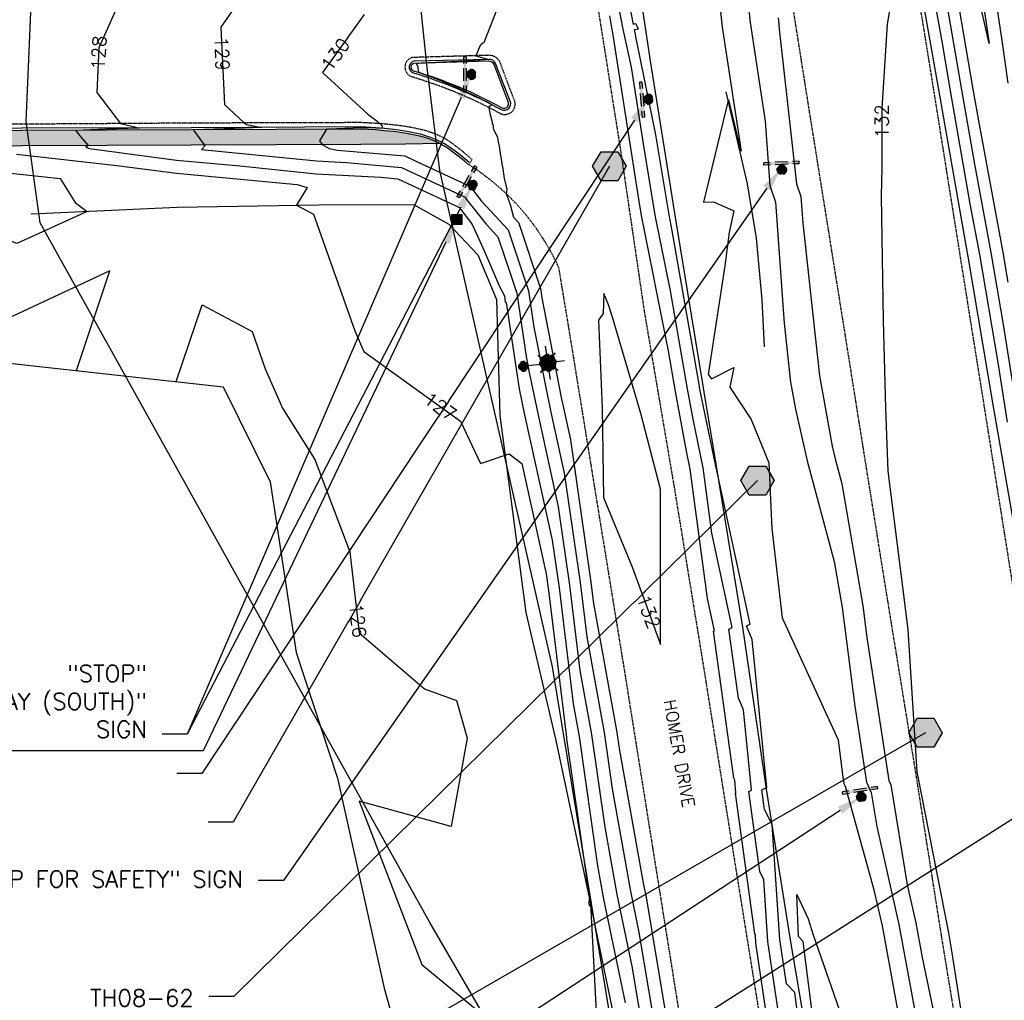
# Model space of a CAD drawing. Header units: feet. Extents: x 351431 to 355879, y 310968 to 329728.
# Tile 170 of 254: x 352845 to 353139, y 324036 to 324329. Entities that reach past the tile are written whole.
import ezdxf

# ---------------------------------------------------------------- set-up
doc = ezdxf.new("R2010")
doc.units = ezdxf.units.FT
doc.header["$MEASUREMENT"] = 0
doc.linetypes.add('D25', pattern=[0.375, 0.25, -0.125])
for name, color, linetype in [('EHYSC', 161, 'Continuous'), ('ELIF', 153, 'LINKFENCE'), ('ELIG', 41, 'Continuous'), ('ELTCH-EG1', 253, 'Continuous'), ('ELTCN-EG1', 251, 'Continuous'), ('ELTNB-EG1', 55, 'Continuous'), ('ELTT', 3, 'Continuous'), ('ELUG', 153, 'EGASRT'), ('ELUTU', 153, 'UT'), ('ELYCB-BACK', 5, 'Continuous'), ('ELYCB-FL', 2, 'Continuous'), ('ELYSP', 1, 'D25'), ('ELYSW-BACK', 2, 'Continuous'), ('ESFLP', 4, 'Continuous'), ('ESFS', 153, 'Continuous'), ('ESGH', 1, 'Continuous'), ('ESMask', 155, 'Continuous'), ('ESU_Marker', 13, 'Continuous'), ('ETFS', 6, 'Continuous'), ('ETGH', 4, 'Continuous'), ('ETRC', 2, 'Continuous'), ('ETTC', 252, 'Continuous'), ('ETU_Marker', 30, 'Continuous')]:
    doc.layers.add(name, color=color, linetype=linetype)
doc.styles.add('ANNO-TOPO', font='simplex.shx')
doc.styles.add('L180', font='simplex.shx', dxfattribs={"height": 3.6})
doc.styles.add('L80', font='simplex', dxfattribs={"height": 4})
doc.styles.add('ROMANSM', font='romansm.shx')
doc.linetypes.add('EGASRT', pattern='A,0.15,-0.07,0.15,-0.04,["G",ROMANSM,S=0.08,R=0,X=-0.005,Y=-0.04],-0.12,0.15,-0.07,0.15,-0.04,[")",ROMANSM,S=0.08,R=0,X=-0.09,Y=-0.04],-0.075', length=1.015)
doc.linetypes.add('LINKFENCE', pattern='A,0.25,-0.08,0.25,-0.08,["X",ROMANSM,S=0.08,R=0,X=-0.004,Y=-0.04],-0.12', length=0.78)
doc.linetypes.add('UT', pattern='A,0.25,-0.07,0.07,-0.07,0.07,-0.07,0.25,-0.08,["UT",ROMANSM,S=0.08,R=0,X=-0.04,Y=-0.04],-0.15', length=1.08)

# ---------------------------------------------------------------- blocks, each defined once
blk = doc.blocks.new('ESUFMALUM')
for p, q in [((0, -0.0295), (0, -0.0976)), ((-0.053, -0.0946), (-0.0354, -0.1123)), ((0.053, -0.0946), (0.0354, -0.1123)), ((-0.1, -0.1476), (-0.05, -0.1476)), ((0.05, -0.1476), (0.1, -0.1476)), ((-0.0354, -0.183), (-0.053, -0.2007)), ((0, -0.1976), (0, -0.2476)), ((0.0354, -0.183), (0.053, -0.2007))]:
    blk.add_line(p, q)
for centre, radius, start, end in [((0, 0), 0.0295, 153.65027, 206.34973), ((0, 0), 0.0295, 63.65027, 116.34973), ((0, 0), 0.0295, 333.65027, 26.34973), ((0, 0), 0.0295, 243.65027, 296.34973), ((0, -0.1476), 0.05, 121.70415, 148.29585), ((0, -0.1476), 0.05, 76.70415, 103.29585), ((0, -0.1476), 0.05, 31.70415, 58.29585), ((0, -0.1476), 0.05, 166.70415, 193.29585), ((0, -0.1476), 0.05, 211.70415, 238.29585), ((0, -0.1476), 0.05, 301.70415, 328.29585), ((0, -0.1476), 0.05, 346.70415, 13.29585), ((0, -0.1476), 0.05, 256.70415, 283.29585)]:
    blk.add_arc(centre, radius, start, end)
at = {"layer": 'ESMask'}
for points, const_width in [([(-0.0148, 0, 1), (0.0148, 0, 1)], 0.0295), ([(-0.025, -0.1476, 1), (0.025, -0.1476, 1)], 0.05)]:
    blk.add_lwpolyline(points, format="xyb", close=True, dxfattribs=dict(at, const_width=const_width))
blk = doc.blocks.new('ESIPUBSIGN')
at = {"layer": 'ESMask'}
h = blk.add_hatch(color=256, dxfattribs=at)
edge = h.paths.add_edge_path()
edge.add_arc((0, 0), 0.03, 90, 450)
for p, q in [((-0.03, 0.1047), (-0.0447, 0.1047)), ((-0.0447, 0.1047), (-0.0447, 0.066)), ((-0.03, 0.1047), (-0.03, 0.066)), ((-0.0447, 0.0381), (-0.0447, -0.0393)), ((-0.03, 0.0381), (-0.03, -0.0393)), ((-0.0447, -0.0672), (-0.0447, -0.1059)), ((-0.03, -0.1059), (-0.0447, -0.1059)), ((-0.03, -0.0672), (-0.03, -0.1059))]:
    blk.add_line(p, q)
for start, end in [(144.23142, 216.35632), (17.97024, 107.04945), (253.53828, 340.78828)]:
    blk.add_arc((0, 0), 0.03, start, end)
blk.add_solid([(-0.0447, -0.1059), (-0.03, -0.1059), (-0.0447, 0.1047), (-0.03, 0.1047)], dxfattribs=at)
blk = doc.blocks.new('ESIPOST')
blk.add_lwpolyline([(0.03, 0.0299), (0.03, -0.03), (-0.03, -0.03), (-0.03, 0.0299), (0.03, 0.0299)])
at = {"layer": 'ESMask'}
blk.add_solid([(-0.03, -0.03), (-0.03, 0.0299), (0.03, -0.03), (0.03, 0.0299)], dxfattribs=at)
blk = doc.blocks.new('TH')
blk.add_hatch(color=256).paths.add_polyline_path([(-0.05, 0.0866), (0.05, 0.0866), (0.1, 0), (0.05, -0.0866), (-0.05, -0.0866), (-0.1, 0)])
for p, q in [((-0.1, 0), (-0.05, 0.0866)), ((-0.05, 0.0866), (0.05, 0.0866)), ((0.05, 0.0866), (0.1, 0)), ((-0.05, -0.0866), (-0.1, 0)), ((0.1, 0), (0.05, -0.0866)), ((0.05, -0.0866), (-0.05, -0.0866))]:
    blk.add_line(p, q)

msp = doc.modelspace()

# ---------------------------------------------------------------- hatches: boundary and pattern name
at = {"layer": 'EHYSC'}
h = msp.add_hatch(dxfattribs=at)
h.set_pattern_fill('AR-CONC', color=256, style=0)
h.set_pattern_definition([(50, (352213.515, 324290.416), (7.1726, -0.62752), [0.75, -8.25]), (355, (352213.515, 324290.416), (-1.38751, 7.52192), [0.6, -6.6]), (100.4514, (352214.113, 324290.364), (5.785094, 6.894395), [0.6374, -7.01142]), (46.1842, (352213.515, 324292.416), (10.67241, -1.65519), [1.125, -12.375]), (96.6356, (352214.404, 324292.278), (9.34663, 9.74118), [0.9561, -10.51713]), (351.1842, (352213.515, 324292.416), (9.34662, 9.74119), [0.9, -9.9]), (21, (352214.515, 324291.916), (5.96907, -4.02619), [0.75, -8.25]), (326, (352214.515, 324291.916), (2.43315, 7.2515), [0.6, -6.6]), (71.4514, (352215.0124, 324291.5805), (8.402226, 3.225305), [0.6374, -7.01142]), (37.5, (352213.515, 324290.416), (0.1215986, 3.3289385), [0, -6.52, 0, -6.7, 0, -6.625]), (7.5, (352213.515, 324290.416), (2.630695, 3.944117), [0, -3.82, 0, -6.37, 0, -2.525]), (327.5, (352211.285, 324290.416), (5.338224, -0.225549), [0, -2.5, 0, -7.8, 0, -10.35]), (317.5, (352210.285, 324290.416), (5.831862, 1.00105), [0, -3.25, 0, -5.18, 0, -7.35])])
h.paths.add_polyline_path([(352969.09, 324292.56), (352967.61, 324293.15), (352966.15, 324293.63), (352964.68, 324294.03), (352963.15, 324294.38), (352960.67, 324294.86), (352959.47, 324295.07), (352956.81, 324295.42), (352954.03, 324295.7), (352951.4, 324295.91), (352947.11, 324296.18), (352896.41, 324295.94), (352845.86, 324295.71), (352795.12, 324295.55), (352744.44, 324295.23), (352728.49, 324295.24), (352719.97, 324295.04), (352686.58, 324294.91), (352682.3, 324294.9), (352635.73, 324295.11), (352605.82, 324295.62), (352602.41, 324295.7), (352584.81, 324296.27), (352581.88, 324296.39), (352580, 324296.49), (352550.15, 324298.09), (352542.83, 324298.53), (352535.11, 324299.05), (352531.02, 324299.35), (352522.96, 324299.97), (352515.44, 324300.57), (352508.22, 324301.2), (352501.06, 324301.86), (352493.73, 324302.59), (352481.89, 324303.88), (352476.57, 324304.5), (352464.85, 324305.96), (352452.69, 324307.55), (352441.24, 324309.09), (352422.57, 324311.68), (352372.16, 324319.76), (352330.9, 324326.4), (352327.46, 324327), (352308.74, 324329.93), (352305.39, 324330.49), (352276.47, 324335.43), (352223.33, 324343.94), (352221.91, 324344.01), (352218.62, 324344.14), (352216.71, 324344.17), (352214.89, 324344.15), (352214.05, 324344.12), (352213.52, 324340.98), (352222.66, 324339.51), (352275.96, 324330.97), (352304.55, 324326.07), (352308.13, 324325.47), (352326.71, 324322.62), (352330.37, 324321.98), (352371.63, 324315.32), (352421.96, 324307.21), (352440.69, 324304.61), (352452.18, 324303.07), (352464.38, 324301.48), (352476.13, 324300.02), (352481.47, 324299.4), (352485.59, 324298.94), (352493.36, 324298.11), (352500.72, 324297.39), (352507.91, 324296.73), (352515.16, 324296.12), (352530.81, 324294.9), (352534.89, 324294.6), (352542.61, 324294.08), (352549.92, 324293.63), (352579.74, 324292.01), (352581.55, 324291.92), (352584.37, 324291.81), (352602.31, 324291.2), (352605.79, 324291.12), (352635.57, 324290.58), (352682.26, 324290.42), (352688.25, 324290.57), (352720.81, 324290.65), (352728.66, 324290.69), (352744.57, 324290.72), (352795.25, 324291.04), (352846, 324291.21), (352896.44, 324291.43), (352947.08, 324291.57), (352960.37, 324291.63), (352970.63, 324291.84)])

# ---------------------------------------------------------------- linework, layer by layer
at = {"layer": 'ELIF', "flags": 128}
msp.add_lwpolyline([(352941.3, 324891.78), (352950.18, 324845.71), (352958.26, 324795.06), (352965.57, 324745.74), (352974.1, 324688.66), (352981.19, 324641.23), (352989.89, 324588.43), (352998.26, 324538.07), (353006.94, 324481.06), (353014.66, 324433.49), (353023.9, 324379.6), (353033.24, 324317.17), (353041.06, 324268.59), (353049.23, 324218.96), (353053.1, 324195.55), (353060.96, 324147.56), (353068, 324099.21), (353075.08, 324054.84), (353082.96, 324008.61), (353091.74, 323949.44), (353099.39, 323900.21), (353108.11, 323847.93), (353117.6, 323792.39), (353120.34, 323773.57)], dxfattribs=at)
at = {"layer": 'ELIG', "flags": 128}
msp.add_lwpolyline([(353067.51, 324231.16), (353066.79, 324245.26), (353065.12, 324263.65), (353062.47, 324279.88), (353056.07, 324307.32)], dxfattribs=at)
at = {"layer": 'ELTCH-EG1', "elevation": 130, "flags": 128}
msp.add_lwpolyline([(353143.39, 324209.15), (353138.71, 324238.5), (353135.17, 324259.33), (353130.26, 324285.69), (353126.4, 324307.85), (353121.61, 324335.62)], dxfattribs=at)
at = {"layer": 'ELTCN-EG1', "flags": 128}
for points, elevation in [([(353145.01, 324597.44), (353139, 324610.49), (353120.4, 324634.68), (353116.7, 324639.53), (353115.62, 324641.25), (353113.51, 324641.13), (353099.91, 324635.12), (353099.21, 324639.7), (353100.92, 324622.15), (353101.55, 324615.01), (353102.31, 324607.86), (353102.46, 324606.17), (353106.6, 324558.42), (353108.85, 324543.14), (353113.4, 324508.67), (353114.32, 324501.49), (353115.9, 324490.08), (353120.23, 324458.38), (353123.9, 324428.17), (353126.18, 324409.51), (353130.62, 324376.09), (353132.77, 324359.9), (353138.41, 324321.92), (353140.06, 324309.88)], 129), ([(353128.94, 324359.35), (353134.53, 324321.69), (353126.11, 324358.96)], 128), ([(353140.03, 324208.67), (353137.19, 324226.51), (353131.71, 324258.73), (353128.89, 324273.87), (353123, 324307.64), (353120.37, 324322.9), (353114.23, 324357)], 131), ([(353140.24, 324250.49), (353138.63, 324259.94), (353131.64, 324297.5), (353129.8, 324308.06), (353122.85, 324348.34)], 129), ([(353143.97, 324166.44), (353136.68, 324208.19), (353135.67, 324214.52), (353128.25, 324258.13), (353127.52, 324262.05), (353119.61, 324307.43), (353119.13, 324310.18), (353114.89, 324333.75)], 132), ([(352861.8, 324274.29), (352865.44, 324271.63), (352844.37, 324261.99), (352832.5, 324266.61), (352831.42, 324272.59), (352814.97, 324268.92), (352812.41, 324269.44), (352801.35, 324288.19), (352824.86, 324285.12), (352844.43, 324282.83), (352857.32, 324281.39), (352861.8, 324274.29)], 126), ([(352862.19, 324224.16), (352872.21, 324253.88), (352841.72, 324239.63), (352834.32, 324240.04), (352814.77, 324248.21), (352805.03, 324233.99), (352802.43, 324218.47)], 127), ([(353082.6, 324004.67), (353082.04, 324008.65), (353084.74, 324009.1), (353079.02, 324053.74), (353077.64, 324055.19), (353077.16, 324067.75), (353080.54, 324060.51), (353081.99, 324055.77), (353092.08, 324026.83), (353095.39, 324010.1), (353103.96, 323985.46), (353111.31, 323969.9), (353112.94, 323957.74), (353113.72, 323952.93), (353121.47, 323906.57), (353122.12, 323901.9), (353130.76, 323855.08), (353131, 323853.5), (353137.41, 323817.84), (353140.64, 323796.95)], 128)]:
    msp.add_lwpolyline(points, dxfattribs=dict(at, elevation=elevation))
at = {"layer": 'ELTT', "flags": 128}
msp.add_lwpolyline([(352848.72, 324270.86), (352892.21, 324272.87), (352934.4, 324273.61), (352962.77, 324273.67), (352973.33, 324267.79), (352982, 324258.68), (352987.58, 324245.28), (352988.55, 324210.74), (352996.32, 324151.93), (353005.25, 324113.67), (353015.58, 324064.96), (353018.1, 324017.73), (353027.24, 323980.84), (352998.62, 323972.61), (353023.83, 323931.21), (353042.67, 323898.37), (353053.48, 323832.09), (353056.76, 323773.3), (353058.9, 323760.61), (353063.38, 323750.3), (353052.53, 323745.06), (353038.62, 323744.33), (353042.35, 323748.69), (353054.2, 323750.22)], dxfattribs=at)
at = {"layer": 'ELUG', "flags": 128}
msp.add_lwpolyline([(353086.62, 323714.13), (353086.19, 323717.84), (353080.09, 323759.17), (353066.85, 323857.67), (353056.76, 323906.2), (353048.66, 323920.88), (353019.35, 323970.51), (352967.6, 324059.43), (352851.42, 324268.18), (352847.22, 324298.43), (352849.04, 324340.51), (352848.94, 324360.48), (352845.5, 324397.6), (352845.43, 324419.72), (352845.55, 324466.02), (352848.88, 324535.25), (352853.83, 324597.28), (352862.88, 324695.33), (352868.24, 324754.62)], dxfattribs=at)
at = {"layer": 'ELUTU', "flags": 128}
msp.add_lwpolyline([(352889.15, 324947.6), (352878.75, 324932.24), (352877.32, 324911.98), (352885.36, 324863.78), (352897.52, 324811.71), (352915.44, 324730.71), (352925.17, 324676.25), (352943.22, 324561.59), (352961.67, 324436.3), (352965.64, 324385.94), (352961.43, 324365.18), (352966.7, 324314.53), (352970.55, 324283.81), (353004.14, 324135.66), (353032.68, 323962.48), (353069.64, 323744.04), (353074.05, 323703.89), (353092.23, 323609.76), (353115.05, 323465.3), (353132.01, 323339.25), (353160.03, 323197.98), (353177.98, 323046.1), (353186.63, 322985.98), (353196.49, 322940.38), (353214.97, 322837.71), (353238.13, 322636.08), (353246.3, 322501.37), (353261.93, 322372.8), (353268.94, 322323.5), (353268.01, 322240.28), (353260.78, 322151.44), (353250.33, 322052.46), (353240.43, 322003.38), (353238.13, 321995.02), (353234.25, 321985.81), (353226.34, 321980.02), (353205.82, 321930.21), (353185.2, 321878.62), (353164.6, 321822.32), (353152.68, 321784.92), (353150.21, 321773.73), (353151.37, 321754.74), (353152.17, 321732.48), (353147.39, 321694.92), (353148, 321676.48), (353153.73, 321581.85), (353159.04, 321553.16), (353171.21, 321514.47), (353210.7, 321410.63), (353239.57, 321314.47), (353271.27, 321230.86), (353278.83, 321140.25), (353281.61, 321001.73), (353282.4, 320859.24), (353283.08, 320796.83), (353279.85, 320790.34), (353275.88, 320789.61)], dxfattribs=at)
at = {"layer": 'ELYCB-BACK', "flags": 128}
msp.add_lwpolyline([(352963.08, 324315.77, 0.876322), (352962.79, 324313.58, -0.054018), (352989.14, 324302.56, 0.687302), (352991.05, 324304.28), (352986.81, 324315.47, 0.220151), (352985.19, 324316.42)], format="xyb", close=True, dxfattribs=at)
msp.add_lwpolyline([(352979.08, 324285.59), (352977.86, 324286.66), (352976.54, 324287.75), (352974.94, 324289.01), (352973.2, 324290.28), (352972.32, 324290.86), (352971.46, 324291.39), (352970.63, 324291.84), (352969.09, 324292.56), (352967.61, 324293.15), (352966.15, 324293.63), (352964.68, 324294.03), (352963.15, 324294.38), (352960.67, 324294.86), (352959.47, 324295.07), (352956.81, 324295.42), (352954.03, 324295.7), (352951.4, 324295.91), (352947.11, 324296.18), (352896.41, 324295.94), (352845.86, 324295.71), (352795.12, 324295.55)], dxfattribs=at)
at = {"layer": 'ELYCB-FL', "flags": 128}
msp.add_lwpolyline([(352962.92, 324316.4, 0.714855), (352962.41, 324313.1, -0.049671), (352988.96, 324302.02, 0.698953), (352991.62, 324304.53), (352987.28, 324315.74, 0.332412), (352985.22, 324316.97)], format="xyb", close=True, dxfattribs=at)
msp.add_lwpolyline([(352979.39, 324286.16), (352978.16, 324287.22), (352976.85, 324288.3), (352975.25, 324289.56), (352973.51, 324290.82), (352972.64, 324291.4), (352971.78, 324291.92), (352970.95, 324292.37), (352969.37, 324293.11), (352967.86, 324293.71), (352966.37, 324294.21), (352964.87, 324294.63), (352963.31, 324294.99), (352960.78, 324295.5), (352959.58, 324295.7), (352956.92, 324296.06), (352954.14, 324296.34), (352951.52, 324296.56), (352947.22, 324296.82), (352896.4, 324296.53), (352845.85, 324296.41), (352795.23, 324296.22)], dxfattribs=at)
at = {"layer": 'ELYSP', "flags": 128}
for points in [[(351862.52, 329554.66), (351868.48, 329538.31), (351869.42, 329535.95), (351870.63, 329533.34), (351871.84, 329531.02), (351898.68, 329481.43), (351924.63, 329434.28), (351928.34, 329428.36), (351931.88, 329424.34), (351933, 329422.54), (351952.19, 329389.41), (351978.48, 329342.28), (352004.81, 329294.75), (352030.84, 329247.33), (352060.63, 329194.08), (352086.79, 329146.62), (352116.65, 329092.67), (352140.95, 329048.32), (352164.81, 329004.89), (352188.15, 328962.14), (352212.85, 328916.49), (352228.2, 328887.95), (352236.33, 328872.41), (352258.49, 328829.36), (352280.54, 328783.38), (352290.03, 328762.79), (352309.71, 328719.23), (352329.72, 328673.69), (352349.1, 328626.81), (352367.07, 328581.15), (352373.57, 328564.01), (352390.32, 328517.88), (352406.22, 328471.17), (352421.7, 328424.27), (352436.86, 328376.11), (352450.25, 328329.8), (352462.61, 328281.12), (352475.09, 328231.87), (352486.25, 328185.11), (352496.74, 328135.09), (352505.62, 328086.27), (352514.54, 328033.94), (352521.76, 327989.77), (352531.3, 327933.73), (352538.7, 327889.39), (352547.72, 327833.41), (352554.93, 327789.91), (352563.81, 327734.73), (352571.11, 327689.55), (352579.84, 327635.26), (352587.38, 327589.57), (352596.28, 327533.25), (352603.29, 327489.34), (352612.56, 327432.99), (352619.66, 327389.61), (352628.79, 327333.57), (352636.36, 327289.78), (352645.14, 327234.58), (352652.62, 327189.46), (352661.63, 327134.08), (352668.69, 327089.35), (352675.89, 327044.48), (352682.73, 327000.59), (352686.56, 326976.32), (352694.26, 326927.21), (352698.66, 326895.64), (352706.97, 326847.16), (352714.25, 326799.55), (352722.48, 326747.2), (352729.75, 326701.34), (352737.97, 326649.53), (352746.56, 326595.61), (352754.07, 326548.63), (352762.09, 326498.76), (352770.28, 326448.66), (352778.28, 326399.02), (352786.42, 326348.21), (352794.41, 326298.89), (352802.47, 326248.63), (352810.51, 326199.31), (352818.65, 326148.92), (352826.64, 326099.4), (352835.05, 326048.43), (352843, 325999.3), (352851.33, 325946.41), (352858.97, 325899.03), (352867.02, 325848.86), (352874.94, 325799.46), (352883.36, 325747.23), (352891.16, 325699.21), (352899.48, 325647.1), (352907.27, 325599.21), (352915.42, 325548.05), (352923.22, 325499.12), (352931.65, 325447.72), (352940.42, 325398.62), (352949.15, 325347.91), (352957.47, 325299.11), (352966.11, 325246.23), (352973.26, 325199.22), (352981.71, 325147.47), (352989.51, 325099.49), (352994.9, 325068.59), (353000.4, 325032.81), (353006.91, 324993.6), (353012.12, 324957.22), (353021.58, 324898.88), (353029.63, 324849.76), (353037.69, 324799.9), (353045.8, 324751.02), (353054.11, 324701.43), (353062.02, 324652.29), (353070.04, 324602.96), (353077.96, 324553.87), (353085.91, 324505.09), (353094.14, 324454.84), (353102.2, 324406.14), (353110.06, 324356.36), (353118.02, 324307.22), (353125.92, 324257.7), (353133.91, 324207.71), (353141.65, 324159.13), (353149.64, 324109.53), (353157.86, 324060.15), (353165.85, 324010.86), (353173.75, 323961.19), (353181.54, 323912.02), (353189.31, 323862.86), (353197.18, 323812.79), (353205.17, 323763.84), (353213.16, 323713.91), (353220.85, 323664.89), (353228.93, 323615.88), (353236.82, 323566.31), (353244.93, 323517.07), (353252.73, 323467.46), (353260.77, 323417.72), (353268.41, 323368.86), (353276.49, 323319.6), (353284.34, 323270.41), (353292.33, 323221.36), (353299.99, 323171.68), (353307.93, 323122.47), (353316.1, 323072.76), (353323.86, 323023.29), (353332.53, 322971.2), (353340.22, 322922.22), (353347.13, 322874.57), (353353.74, 322823.54), (353359.62, 322773.77), (353365.17, 322724.35), (353370.3, 322674.05), (353375.32, 322625.03), (353379.87, 322575.18), (353384.18, 322525.33), (353387.85, 322475.76), (353391.39, 322426.12), (353394.47, 322376.08), (353397.29, 322326.88), (353399.17, 322276.61), (353401.08, 322227.34), (353402.1, 322175.29), (353403.06, 322127.63), (353403.66, 322075.2), (353403.64, 322026.39), (353403.67, 321975.84), (353403.97, 321926.36), (353403.89, 321875.83), (353404, 321870.12), (353405.85, 321868.24), (353409.01, 321827.04), (353412.79, 321812.81), (353417.65, 321807.44), (353422.66, 321811.83), (353426.67, 321827.75), (353429.86, 321842.46), (353429.64, 321876.49), (353429.54, 321926.15), (353429.75, 321976.4), (353429.79, 322027.56), (353429.97, 322076.64), (353429.72, 322128.27), (353429.25, 322177.1), (353428.85, 322227.79), (353428.22, 322277.97), (353427.15, 322328.04), (353425.56, 322378.43), (353423.62, 322427.85), (353421.45, 322478.53), (353418.44, 322525.97), (353414.47, 322578.5), (353410.55, 322629.29), (353406.58, 322678.66), (353401.12, 322728.54), (353395.2, 322777.93), (353389.23, 322827.82), (353382.69, 322878.03), (353375.18, 322928.17), (353367.76, 322976.62), (353359.81, 323029.14), (353352.32, 323077.72), (353344.64, 323128.12), (353336.86, 323177.53), (353329.17, 323226.11), (353321.25, 323275.45), (353313.08, 323325.09), (353304.98, 323374.58), (353296.9, 323424.28), (353289.12, 323472.69), (353281.01, 323522.56), (353272.96, 323571.98), (353264.82, 323621.91), (353256.83, 323670.94), (353248.87, 323720.32), (353240.85, 323769.6), (353233.06, 323818.82), (353224.88, 323868.78), (353216.97, 323917.79), (353209, 323967.62), (353201.01, 324016.34), (353192.87, 324065.93), (353184.88, 324115.09), (353176.89, 324164.41), (353168.84, 324213.83), (353160.97, 324263.08), (353152.94, 324312.58), (353144.91, 324361.58), (353136.98, 324411.25), (353129.01, 324459.9), (353120.97, 324509.72), (353111.8, 324559.29), (353103.71, 324608.2), (353096.64, 324657.7), (353088.4, 324707.05), (353080.52, 324756.9), (353072.54, 324806.18), (353064.63, 324854.91), (353056.29, 324905.17), (353046.88, 324963), (353040.5, 325001.65), (353034.51, 325038.43), (353032.08, 325056.91), (353025.4, 325088.03), (353026.74, 325090.76), (353025.08, 325099.84), (353017.26, 325149.09), (353009.07, 325199.67), (353001.18, 325249.31), (352992.9, 325300.49), (352985.13, 325349.2), (352977.11, 325399.98), (352969.08, 325449.2), (352960.89, 325500.26), (352953.27, 325549.21), (352944.97, 325600.34), (352937.08, 325649), (352928.75, 325700.88), (352920.89, 325749.35), (352912.73, 325800.14), (352904.9, 325849.4), (352896.71, 325900.39), (352888.84, 325949.1), (352880.4, 326000.29), (352872.64, 326049.08), (352864.39, 326099.28), (352856.34, 326149.02), (352848.26, 326199.2), (352840.19, 326249.08), (352832.22, 326298.89), (352824.01, 326349.18), (352815.93, 326399.61), (352807.57, 326449.38), (352799.67, 326499.18), (352791.56, 326549.6), (352782.84, 326599.22), (352774.42, 326655.56), (352766.72, 326704.51), (352759.08, 326752.71), (352751.12, 326803.37), (352743.48, 326851.72), (352736.98, 326891.46), (352731.78, 326926.57), (352723.7, 326979.14), (352719.25, 327005.2), (352712.08, 327050.01), (352704.85, 327094.46), (352697.35, 327139.97), (352688.23, 327195.49), (352680.89, 327240.25), (352672.13, 327294.7), (352664.68, 327340.33), (352655.67, 327395.92), (352648.53, 327439.83), (352639.52, 327495.27), (352632.47, 327539.74), (352623.57, 327595.47), (352616.32, 327639.82), (352607.25, 327696.56), (352600.2, 327740.15), (352591.08, 327795.89), (352583.74, 327839.91), (352574.34, 327896.71), (352567.07, 327939.86), (352557.56, 327996.32), (352550.22, 328040.19), (352541.44, 328091.31), (352531.4, 328143.34), (352531.45, 328143.34), (352520.62, 328192.63), (352509.03, 328240.63), (352496.55, 328290.59), (352483.55, 328339.04), (352470.58, 328386.05), (352455.86, 328435.02), (352438.97, 328481.36), (352424.2, 328530.36), (352407.62, 328575.42), (352400.09, 328594.71), (352382.61, 328639.43), (352363.23, 328687.59), (352344.26, 328731.71), (352323.27, 328778.58), (352313.92, 328797.66), (352289.67, 328845.52), (352266.59, 328888.4), (352258.52, 328902.89), (352241.23, 328932.66), (352222.63, 328964.17), (352215.23, 328975.86), (352188.32, 329018), (352161.34, 329060.22), (352134.23, 329102.69), (352100.69, 329155.16), (352074.93, 329201.67), (352045.48, 329255.23), (352019.65, 329301.99), (351992.93, 329350.38), (351967.17, 329397.28), (351942.01, 329443.17), (351916.49, 329489.9), (351902.82, 329514.6), (351891.6, 329531.22), (351884.34, 329540.62), (351870.15, 329558.58, 1.1946), (351862.45, 329554.85)], [(353039.29, 323741.58), (353039.44, 323741.02), (353052.74, 323742.49), (353054.41, 323742.92), (353056.15, 323743.41), (353058.21, 323744.06), (353059.28, 323744.43), (353060.35, 323744.83), (353061.39, 323745.25), (353062.36, 323745.7), (353063.23, 323746.16), (353064.78, 323747.09), (353066.19, 323748.04), (353067.48, 323749.03), (353068.69, 323750.1), (353069.87, 323751.27), (353071.03, 323752.57), (353071.61, 323753.28), (353072.37, 323754.24), (353073.07, 323755.18), (353073.71, 323756.11), (353074.89, 323757.95), (353075.95, 323759.8), (353079.14, 323765.81), (353079.93, 323767.36), (353080.74, 323769.09), (353082.17, 323772.38), (353082.99, 323774.36), (353076.6, 323816.33), (353068.46, 323867.77), (353059.94, 323921.02), (353051.09, 323975.52), (353042.84, 324027.77), (353034.53, 324079.67), (353025.99, 324133.23), (353017.39, 324186.02), (353009.09, 324237.1), (353006.16, 324254.74, 0.147359), (352979.31, 324285.54), (352980.25, 324287.04), (352978.99, 324288.17), (352977.63, 324289.34), (352975.97, 324290.67), (352974.17, 324292.01), (352973.26, 324292.63), (352972.37, 324293.19), (352971.51, 324293.66), (352969.89, 324294.43), (352968.33, 324295.05), (352966.8, 324295.56), (352965.24, 324295.98), (352963.63, 324296.34), (352961.03, 324296.84), (352959.8, 324297.05), (352957.09, 324297.39), (352954.26, 324297.67), (352951.58, 324297.87), (352947.21, 324298.11), (352896.41, 324297.96), (352845.8, 324297.63), (352744.52, 324297.22), (352728.46, 324297.16), (352720.08, 324297.03), (352686.5, 324297.02), (352682.18, 324297.03), (352635.88, 324297.14), (352606.08, 324297.63), (352602.53, 324297.69), (352591.84, 324298.01), (352584.99, 324298.25), (352580.18, 324298.5), (352550.38, 324300.12), (352543.08, 324300.56), (352535.37, 324301.08), (352531.28, 324301.39), (352523.23, 324302.01), (352515.71, 324302.63), (352508.49, 324303.26), (352501.34, 324303.94), (352494.01, 324304.68), (352482.18, 324305.97), (352471.13, 324307.3), (352459.05, 324308.83), (352447.1, 324310.41), (352422.86, 324313.73), (352372.67, 324321.75), (352331.34, 324328.3), (352327.74, 324328.98), (352309.07, 324331.92), (352305.84, 324332.49), (352276.88, 324337.22), (352223.79, 324345.92), (352222.28, 324346.02), (352218.78, 324346.19), (352216.76, 324346.24), (352214.82, 324346.24), (352213.94, 324346.22), (352212.21, 324346.12), (352211.41, 324346.03), (352210.63, 324345.89), (352209.85, 324345.69), (352209.04, 324345.4), (352208.63, 324345.23), (352207.07, 324344.47), (352205.64, 324343.7), (352204.31, 324342.89), (352203.01, 324342.05), (352199.58, 324339.72), (352199.16, 324339.42), (352198.44, 324338.8), (352197.27, 324337.57), (352195.45, 324335.7), (352192.01, 324332.37), (352190.39, 324330.71), (352189.6, 324329.84), (352188.84, 324328.92), (352188.09, 324327.96), (352187.36, 324326.92), (352186.65, 324325.8), (352185.81, 324324.31), (352184.98, 324322.67), (352184.17, 324320.93), (352183.39, 324319.12), (352182.66, 324317.31), (352181.35, 324313.84), (352180.33, 324310.9), (352179.42, 324308.09), (352176.89, 324272.34, 0.447129), (352200.26, 324258.88), (352202.04, 324261.44, -0.324568), (352211.28, 324271.74), (352235.1, 324295.62), (352235.1, 324296.21), (352286.07, 324292.14), (352327.42, 324289.28), (352328.58, 324288.29), (352336.97, 324251.32)]]:
    msp.add_lwpolyline(points, format="xyb", dxfattribs=at)
msp.add_lwpolyline([(352984.21, 324894.24), (352992.52, 324843.71), (353000.45, 324794.7), (353008.54, 324745.37), (353016.78, 324695.86), (353024.83, 324646.53), (353032.83, 324597.26), (353040.9, 324547.4), (353048.98, 324498.35), (353057.05, 324449.37), (353065.11, 324399.81), (353073.08, 324350.47), (353080.87, 324301.15), (353088.82, 324251.58), (353096.66, 324202.37), (353104.52, 324153.36), (353112.56, 324104.05), (353120.32, 324054.79), (353128.53, 324004.88), (353136.12, 323955.53), (353144.11, 323906.01), (353151.85, 323856.49), (353159.79, 323807.19), (353167.71, 323757.88), (353175.4, 323708.71), (353183.41, 323659.29), (353191.43, 323609.73), (353199.33, 323560.72), (353207.21, 323511.65), (353215.3, 323461.83), (353223.03, 323412.47), (353231.18, 323363.28), (353239.08, 323313.56), (353246.97, 323264.24), (353254.78, 323214.9), (353262.77, 323165.39), (353270.77, 323116.16), (353278.65, 323066.75), (353286.53, 323017.6), (353287.39, 323010.17), (353286.96, 322964.83), (353289.74, 322915.05), (353293.09, 322865.36), (353294.22, 322815.85), (353295.51, 322766.33), (353297.43, 322717), (353299.01, 322667.59), (353300.37, 322618.43), (353301.75, 322569.21), (353303.58, 322520.04), (353304.54, 322470.94), (353305.74, 322422.17), (353305.56, 322388.55), (353305.06, 322388.54), (353299.28, 322387.59), (353297.35, 322389.85), (353294.18, 322443.37), (353290.91, 322495.83), (353287.45, 322546.86), (353282.98, 322598.95), (353278.21, 322649.69), (353273.37, 322699.14), (353267.41, 322750.32), (353261.16, 322800.27), (353254.24, 322851.15), (353246.93, 322901.67), (353239.23, 322951.31), (353231.45, 323000.74), (353223.11, 323052.85), (353214.76, 323104.49), (353206.63, 323155.75), (353198.47, 323206.33), (353191.34, 323255.07), (353187.17, 323283.02), (353190.78, 323284.64), (353185.17, 323304.72), (353180.19, 323320.31), (353174.53, 323355.44), (353166.34, 323406.76), (353158.17, 323457.72), (353149.84, 323509.21), (353141.34, 323562.21), (353133.19, 323613.4), (353124.76, 323665.19), (353116.29, 323717.16), (353108.1, 323768.67), (353099.98, 323819.82), (353091.82, 323871.3), (353083.14, 323925.24), (353074.41, 323979.03), (353066.06, 324031.83), (353057.75, 324083.35), (353049.19, 324136.92), (353040.61, 324189.48), (353031.78, 324241.31), (353024.64, 324289.83), (353016.5, 324341.11), (353008.44, 324391.52), (353000.27, 324442.06), (352991.66, 324494.86), (352983.32, 324545.65), (352974.72, 324598.45), (352966.55, 324649.57), (352957.79, 324704.09), (352948.99, 324759.74), (352940.87, 324812.43), (352935.12, 324849.1), (352934.31, 324859.22), (352933.8, 324871.86), (352932.07, 324889.05), (352925.95, 324916.75), (352922.15, 324940.49), (352916.03, 324979.33), (352909.12, 325019.99), (352901.28, 325070), (352892.97, 325122.86), (352884.56, 325175.29), (352876.23, 325226.6), (352868.01, 325279.24), (352858.95, 325330.37), (352846.81, 325400.48), (352838.11, 325454.47), (352829.09, 325509.39), (352820.44, 325561.85), (352812.42, 325613.94), (352805.56, 325665.83), (352800.29, 325713.74), (352797.31, 325761.29), (352791.48, 325854.23), (352786.83, 325905.82), (352780.9, 325959.93), (352778.48, 325980.88), (352777.45, 325991.16), (352777.56, 325995.61), (352778.61, 325998.74), (352780.86, 325999.62), (352784.24, 325998.78), (352797.22, 325949.41), (352806.48, 325899.94), (352815.96, 325850.93), (352824.47, 325801.87), (352832.78, 325752.64), (352841.47, 325703.34), (352850, 325653.98), (352858.54, 325604.91), (352867.2, 325555.64), (352876.16, 325506.56), (352885.42, 325456.49), (352893.87, 325407.59), (352902.48, 325358.35), (352913.41, 325309.51), (352921.77, 325259.53), (352930.62, 325210.85), (352939.01, 325161.57), (352947.12, 325112.25), (352950.73, 325092.7), (352956.24, 325063.14), (352962.32, 325026.93), (352967.87, 324988.97), (352974.51, 324950.14), (352984.21, 324894.24)], dxfattribs=at)
msp.add_lwpolyline([(352962.3, 324317.54, 0.686624), (352962.04, 324311.9, -0.053079), (352988.44, 324300.99, 0.743936), (352992.79, 324304.96), (352988.42, 324316.55, 0.23515), (352985.28, 324318.19)], format="xyb", close=True, dxfattribs=at)
at = {"layer": 'ELYSW-BACK', "flags": 128}
msp.add_lwpolyline([(352970.63, 324291.84), (352960.37, 324291.63), (352947.08, 324291.57), (352896.44, 324291.43), (352846, 324291.21), (352795.25, 324291.04), (352744.57, 324290.72), (352728.66, 324290.69), (352720.81, 324290.65), (352688.25, 324290.57)], dxfattribs=at)
at = {"layer": 'ETFS', "linetype": 'ByBlock', "lineweight": -2}
for p, q in [((352895.26, 324115.65), (352887.76, 324115.65)), ((352899.62, 324103.9), (352892.12, 324103.9)), ((352923.95, 324071.91), (352916.45, 324071.91))]:
    msp.add_line(p, q, dxfattribs=at)
at = {"layer": 'ETFS'}
for points in [[(352975.86, 324306.1), (352979.97, 324312.5), (352978.15, 324305.12)], [(353027.63, 324299.53), (353032.81, 324305.09), (353029.72, 324298.15)], [(353067.19, 324279.24), (353072.51, 324284.67), (353069.24, 324277.8)], [(352975.76, 324273.44), (352980.32, 324279.52), (352977.97, 324272.28)], [(353089.41, 324093.92), (353096.37, 324096.98), (353090.78, 324091.83)]]:
    msp.add_solid(points, dxfattribs=at)
at = {"layer": 'ETGH', "linetype": 'ByBlock', "lineweight": -2}
for p, q in [((352908.98, 324089.36), (352901.48, 324089.36)), ((352909.17, 324037.36), (352901.67, 324037.36))]:
    msp.add_line(p, q, dxfattribs=at)
at = {"layer": 'ETU_Marker', "linetype": 'ByBlock', "lineweight": -2}
msp.add_line((352899.97, 324110.67), (352798.21, 324110.67), dxfattribs=at)
at = {"layer": 'ETU_Marker'}
msp.add_solid([(352971.33, 324262.98), (352975.69, 324269.21), (352973.59, 324261.9)], dxfattribs=at)

# ---------------------------------------------------------------- block references
at = {"layer": 'ESFLP', "xscale": 50.00000000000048, "yscale": 50.00000000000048, "zscale": 50.00000000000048, "rotation": 98.29240613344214}
msp.add_blockref('ESUFMALUM', (352995.58, 324225.37), dxfattribs=at)
at = {"layer": 'ESFS', "xscale": 50, "yscale": 50, "zscale": 50}
msp.add_blockref('ESIPUBSIGN', (352979.97, 324312.5), dxfattribs=at)
at = {"layer": 'ESFS'}
for p, xscale, yscale, zscale, rotation in [((353032.81, 324305.09), 49.99999999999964, 49.99999999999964, 49.99999999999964, 4.352884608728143), ((352980.32, 324279.52), 50.00000000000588, 50.00000000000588, 50.00000000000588, 330.1852103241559), ((353072.67, 324284.12), 49.99999999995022, 49.99999999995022, 49.99999999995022, 272.4867309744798), ((353096.37, 324096.98), 50.000000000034, 50.000000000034, 50.000000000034, 279.0321403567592)]:
    msp.add_blockref('ESIPUBSIGN', p, dxfattribs=dict(at, xscale=xscale, yscale=yscale, zscale=zscale, rotation=rotation))
at = {"layer": 'ESGH', "xscale": 50, "yscale": 50, "zscale": 50}
for p in [(353021.22, 324285.08), (353065.41, 324191.29), (353115.54, 324116.04)]:
    msp.add_blockref('TH', p, dxfattribs=at)
at = {"layer": 'ESU_Marker', "xscale": 50, "yscale": 50, "zscale": 50}
msp.add_blockref('ESIPOST', (352975.69, 324269.21), dxfattribs=at)

# ---------------------------------------------------------------- texts
at = {"layer": 'ETFS', "char_height": 5, "attachment_point": 3, "style": 'ANNO-TOPO'}
for s, insert in [('"STOP"\\P"ONE WAY (SOUTH)"\\PSIGN', (352883.26, 324136.22)), ('"BUCKLE UP FOR SAFETY" SIGN', (352911.95, 324074.86))]:
    msp.add_mtext(s, dxfattribs=dict(at, insert=insert))
at = {"layer": 'ETGH', "insert": (352897.17, 324039.36), "char_height": 5, "attachment_point": 3, "style": 'ANNO-TOPO'}
msp.add_mtext('TH08-62', dxfattribs=at)

# ---------------------------------------------------------------- next in the draw order: texts
at = {"layer": 'ETRC', "insert": (353040.96, 324126.16), "char_height": 3.6, "width": 37.4489, "attachment_point": 1, "rotation": 280.1115, "style": 'L180', "bg_fill": 3, "box_fill_scale": 1.5, "bg_fill_color": 256, "bg_fill_true_color": 13158600, "bg_fill_transparency": 16324528}
msp.add_mtext('HOMER DRIVE', dxfattribs=at)
at = {"layer": 'ETTC', "char_height": 4, "attachment_point": 5, "style": 'L80', "bg_fill": 3, "box_fill_scale": 1.2, "bg_fill_color": 256}
for s, insert, rotation, bg_fill_transparency in [('{128}', (352868.87, 324318.97, 128), 87.3784, 7020514), ('{129}', (352905.64, 324318.7, 129), 272.7816, 7020509), ('{130}', (352939.5, 324318.45, 130), 54.4278, 7020504), ('{132}', (353102.52, 324298.49, 132), 89.9293, 152), ('{127}', (352970.74, 324213.37, 127), 324.1058, 147), ('{132}', (353032.93, 324152.17, 132), 290.0721, 137), ('{126}', (352946.12, 324149.51, 126), 276.6719, 142)]:
    msp.add_mtext(s, dxfattribs=dict(at, insert=insert, rotation=rotation, bg_fill_transparency=bg_fill_transparency))

# ---------------------------------------------------------------- next in the draw order: linework, layer by layer
at = {"layer": 'ELTCH-EG1', "elevation": 130, "flags": 128}
for points in [[(353059.61, 324361.7), (353063.22, 324328.01), (353067.72, 324298.51), (353069.1, 324279.33), (353070.78, 324274.36), (353073.37, 324238.31), (353075.29, 324220.69), (353076.77, 324212.58), (353080.26, 324197.2), (353088.3, 324167.18), (353090.67, 324153.38), (353094.4, 324124), (353097.91, 324101.33), (353099.34, 324098.18), (353101, 324088.1), (353107.61, 324058.85), (353112.44, 324032.42)], [(353072.82, 324024.47), (353068.54, 324053.78), (353067.27, 324072.17), (353066.07, 324074.59), (353062.78, 324098.54), (353063.61, 324098.9), (353061.21, 324122.89), (353059.74, 324126.33), (353056.85, 324146.98), (353057.89, 324147.47), (353051.79, 324175.64), (353049.19, 324195.1), (353046.19, 324209.57), (353044.53, 324218.7), (353039.42, 324247.93), (353034.92, 324270.52), (353031.5, 324291.15), (353027.82, 324314.66), (353025.36, 324325.99), (353021.63, 324345.21)], [(352948.03, 324330.37), (352935.66, 324313.08), (352949.13, 324300.68), (352951.9, 324298.56), (352952.83, 324297.77), (352953.28, 324297.27), (352953.54, 324296.39), (352951.8, 324296.46), (352951.5, 324296.47), (352948.58, 324296.53), (352947.18, 324296.56), (352939.94, 324296.23), (352936.81, 324296.13), (352934.7, 324292.64), (352935.48, 324291.54), (352937.6, 324290.41), (352940.08, 324289.88), (352960.2, 324288.16), (352963.22, 324286.74), (352979.98, 324278.93), (352980.68, 324277.72), (352983.06, 324274.71), (352991.03, 324266.16), (352992.82, 324260.77), (352997.11, 324247.93), (352998.71, 324237.05), (353002.01, 324220.04), (353003.76, 324211.67), (353007.76, 324193.46), (353012.48, 324160.88), (353014.46, 324144.65), (353019.61, 324116.12), (353022.03, 324099.29), (353027.42, 324069.21), (353030.05, 324056.45), (353035.76, 324022.24)]]:
    msp.add_lwpolyline(points, dxfattribs=at)
at = {"layer": 'ELTCN-EG1', "flags": 128}
for points, elevation in [([(353080.28, 324009.07), (353076.51, 324038.48), (353074.05, 324041.07), (353072.11, 324054.36), (353069.75, 324088.61), (353067.53, 324093.1), (353066.71, 324099.04), (353068.23, 324099.7), (353063.82, 324143.85), (353062.08, 324147.92), (353063.2, 324148.45), (353053.07, 324195.16), (353053.02, 324195.54), (353048.15, 324219.05), (353048.07, 324219.49), (353039.98, 324265.82), (353039.02, 324270.62), (353035.06, 324294.49), (353029.38, 324322.29), (353028.69, 324325.91), (353029.93, 324326.11), (353029.09, 324327.59), (353028.46, 324327.52), (353028.41, 324327.36), (353021.3, 324363.99)], 129), ([(353108.6, 324354.32), (353104.08, 324327.51), (353102.52, 324302.33), (353102.5, 324284.7), (353102.32, 324276.13), (353102.88, 324239.05), (353103.61, 324212.89), (353104.32, 324194.1), (353108.82, 324158.02), (353110.24, 324146.76), (353112.92, 324104.38), (353113.11, 324103.35), (353122.44, 324056.35), (353123.38, 324050.32), (353130.38, 324005.62)], 132), ([(352992.28, 324343.95), (352983.87, 324322.22), (352983.82, 324322.14), (352983.77, 324322.07), (352983.71, 324321.99), (352983.66, 324321.9), (352983.37, 324321.75), (352982.92, 324321.41), (352982.73, 324321.18), (352982.61, 324320.92), (352981.38, 324318.08), (352985.22, 324316.97), (352978.34, 324316.42), (352965.09, 324315.83), (352963.7, 324315.66), (352964.09, 324314.75), (352964.11, 324314.46), (352964.17, 324313.77), (352964.22, 324313.14), (352964.57, 324313.03), (352964.58, 324313.02), (352965.44, 324312.72), (352965.5, 324312.7), (352966.31, 324312.41), (352966.41, 324312.38), (352967.18, 324312.1), (352967.32, 324312.04), (352968.06, 324311.77), (352968.23, 324311.71), (352968.93, 324311.44), (352969.14, 324311.36), (352969.8, 324311.11), (352970.05, 324311.01), (352970.67, 324310.76), (352970.95, 324310.65), (352971.53, 324310.42), (352971.85, 324310.29), (352972.4, 324310.06), (352972.75, 324309.92), (352973.26, 324309.7), (352973.65, 324309.54), (352974.13, 324309.34), (352974.57, 324309.14), (352974.99, 324308.96), (352975.4, 324308.78), (352975.85, 324308.59), (352976.25, 324308.41), (352976.74, 324308.18), (352977.1, 324308.02), (352977.63, 324307.78), (352977.96, 324307.62), (352978.52, 324307.36), (352978.8, 324307.22), (352979.4, 324306.94), (352979.65, 324306.82), (352980.28, 324306.52), (352980.5, 324306.41), (352981.16, 324306.08), (352981.34, 324305.99), (352982.03, 324305.65), (352982.18, 324305.57), (352982.9, 324305.2), (352983.02, 324305.14), (352983.77, 324304.76), (352983.86, 324304.71), (352984.64, 324304.3), (352984.7, 324304.27), (352985.51, 324303.84), (352985.53, 324303.83), (352986.18, 324303.48), (352985.64, 324303.05), (352985.15, 324302.72), (352985.4, 324301.57), (352985.65, 324300.39), (352985.77, 324300.18), (352986.04, 324299.05), (352986.27, 324298.05), (352986.27, 324297.73), (352986.51, 324297.34), (352986.53, 324297.03), (352986.55, 324296.74), (352986.58, 324296.48), (352986.6, 324296.24), (352986.63, 324296.03), (352987.73, 324293.94), (352987.8, 324293.68), (352988.01, 324292.51), (352988.08, 324292.24), (352988.14, 324292), (352988.4, 324290.47), (352988.46, 324290.24), (352988.77, 324288.24), (352988.83, 324288.02), (352988.87, 324287.82), (352989.27, 324285.18), (352989.3, 324285.01), (352989.81, 324281.46), (352990.65, 324278.34), (352990.45, 324276.88), (352991.6, 324273.63), (352992.59, 324269.92), (352994.08, 324268.33), (352994.16, 324268.07), (353000.65, 324248.65), (353001.06, 324245.83), (353006.85, 324216.03), (353007.68, 324212.07), (353009.57, 324203.44), (353015.63, 324161.66), (353016.48, 324154.65), (353023.33, 324116.75), (353024.19, 324110.77), (353031.38, 324070.63), (353032.14, 324066.99), (353039.53, 324022.66)], 131), ([(352875.21, 324334.78), (352868.93, 324320.43), (352868.32, 324307.11), (352875.32, 324297.82), (352879.53, 324296.9), (352880.9, 324296.5), (352870.74, 324296.18), (352862.01, 324295.78), (352863.1, 324294.25), (352865.69, 324291.29), (352864.98, 324290.77), (352866.05, 324290.37), (352892.01, 324286.95), (352910.97, 324285.17), (352933.77, 324282.87), (352953.03, 324281.79), (352958.11, 324281.36), (352975.18, 324273.33), (352976.42, 324272.75), (352976.48, 324272.66), (352980.22, 324267.94), (352981.51, 324265.13), (352983.65, 324260.34), (352988.43, 324249.17), (352989.9, 324246.38), (352990.12, 324244.54), (352990.37, 324244.41), (352994.31, 324218.62), (352995.93, 324210.87), (353004.13, 324173.49), (353006.19, 324159.31), (353010.41, 324124.64), (353012.17, 324114.88), (353017.71, 324076.33), (353019.5, 324066.37), (353025.89, 324035.39)], 128), ([(352911, 324334.88), (352905.26, 324326.55), (352906.38, 324303.47), (352912.28, 324298), (352913.07, 324297.58), (352917.45, 324296.65), (352912.38, 324296.42), (352897.2, 324295.95), (352897.16, 324295.88), (352900.31, 324291.44), (352900.64, 324291.26), (352899.48, 324290.12), (352933.82, 324286.66), (352942.78, 324286.16), (352959.16, 324284.76), (352969.2, 324280.04), (352978.2, 324275.84), (352978.58, 324275.19), (352984.47, 324267.76), (352987.98, 324263.98), (352991.49, 324253.47), (352993.58, 324247.21), (352996.36, 324228.27), (352997.18, 324224.05), (352999.84, 324211.27), (353005.95, 324183.47), (353009.34, 324160.1), (353012.43, 324134.64), (353015.89, 324115.5), (353019.87, 324087.81), (353023.46, 324067.79), (353027.97, 324045.92), (353031.99, 324021.83)], 129), ([(353054, 324334.94), (353054.89, 324326.58), (353060.54, 324289.57), (353056.88, 324304.92), (353056.66, 324304.76), (353049.27, 324274.42), (353052.29, 324274.51), (353058.34, 324271.83), (353056.98, 324265.32), (353055.62, 324255.39), (353050.69, 324222.91), (353051.69, 324221.6), (353058.37, 324225.06), (353057.15, 324219.17), (353063.47, 324209.52), (353068.8, 324196.55), (353069.64, 324177.02), (353072.77, 324150.3), (353089.48, 324113.9), (353090.8, 324103.51), (353091.2, 324100.91), (353091.6, 324100.04), (353100.04, 324069.55), (353102.56, 324058.43), (353110.33, 324015.88)], 129), ([(353069.45, 324022.45), (353064.96, 324053.2), (353064.79, 324055.74), (353064.62, 324056.07), (353058.86, 324098.04), (353058.99, 324098.09), (353058.61, 324101.92), (353058.37, 324102.47), (353052.23, 324146.32), (353052.59, 324146.49), (353050.5, 324156.13), (353045.36, 324194.66), (353044.24, 324200.08), (353040.99, 324217.91), (353038.87, 324230.05), (353030.82, 324270.42), (353030.01, 324275.3), (353022.14, 324325.54), (353022.07, 324325.87), (353021.96, 324326.43), (353021.35, 324330.02)], 131), ([(353071.55, 324329.43), (353071.68, 324328.57), (353071.87, 324325.99), (353077.04, 324279.82), (353078.33, 324276.02), (353078.9, 324268.13), (353083.86, 324222.54), (353087.7, 324201.57), (353088.56, 324197.76), (353090.56, 324190.31), (353096.81, 324153.88), (353098, 324144.49), (353104.62, 324101.75), (353105.17, 324100.53), (353110.08, 324070.68), (353112.66, 324059.27), (353114.55, 324048.95), (353121.95, 324013.26)], 131), ([(352844.33, 324288.68), (352874.26, 324285.33), (352892.05, 324282.99), (352928.04, 324279.6), (352931.07, 324278.79), (352927.91, 324273.5), (352932.93, 324270.81), (352945.29, 324235.94), (352947.97, 324229.84), (352976.81, 324208.97), (352982.78, 324196.4), (352991.33, 324199.3), (352995.1, 324196.38), (353002.32, 324163.5), (353003.04, 324158.53), (353008.39, 324114.63), (353008.45, 324114.25), (353014.12, 324074.81), (353015.16, 324066.91), (353015.04, 324064.84), (353015.62, 324064.09), (353015.77, 324063.83), (353023.81, 324024.85)], 127), ([(353019.43, 324186.24), (353028.15, 324165.26), (353036.5, 324142.38), (353036.49, 324188.68), (353030.58, 324211.33), (353022.19, 324240.01), (353020.97, 324243.72), (353019.52, 324247.13), (353019.37, 324241.13), (353017.94, 324239.16), (353019.02, 324212.91), (353019.43, 324186.24)], 132), ([(352891.99, 324220.86), (352899.71, 324243.75), (352914.61, 324235.78), (352918.56, 324224.63), (352923.71, 324212.92), (352933.32, 324197.61), (352943.73, 324169.99), (352946.55, 324145.83), (352966.1, 324129.11), (352975.6, 324125.66), (352978.83, 324114.42), (352974.05, 324088.04), (352946.52, 324095.6), (352965.24, 324046.83), (352985.26, 324030.32), (353001.16, 324010.71), (353006.93, 323993.58), (352997.58, 323975.89), (352983.62, 323990.2), (352972.68, 323989.73), (352965.6, 323989.65)], 126)]:
    msp.add_lwpolyline(points, dxfattribs=dict(at, elevation=elevation))
at = {"layer": 'ELTNB-EG1'}
msp.add_polyline3d([(352678.89, 324205.35, 123.16), (352702.78, 324203.78, 124.05), (352718.41, 324202.82, 124.11), (352826.85, 324223.02, 127.84), (352843.11, 324226.27, 127.64), (352906, 324219.31, 125.53), (352920.01, 324190.94, 125.4), (352927.75, 324139.97, 125.45), (352940.13, 324102.46, 125.93), (352954, 324039.8, 125.74), (352963.63, 324005.1, 125.62)], dxfattribs=at)
at = {"layer": 'ETFS', "linetype": 'ByBlock', "lineweight": -2}
for points in [[(352977, 324305.61), (352895.26, 324115.65)], [(353028.67, 324298.84), (352899.62, 324103.9)], [(353068.22, 324278.52), (352923.95, 324071.91)], [(352976.86, 324272.86), (352895.26, 324115.65)], [(353159.28, 324101.62), (352945.19, 323965.36)], [(353090.1, 324092.87), (352945.42, 323997.99)]]:
    msp.add_lwpolyline(points, dxfattribs=at)
at = {"layer": 'ETGH', "linetype": 'ByBlock', "lineweight": -2}
for points in [[(353021.22, 324285.08), (352908.98, 324089.36)], [(353065.41, 324191.29), (352909.17, 324037.36)], [(353115.54, 324116.04), (352939.09, 324014.18)]]:
    msp.add_lwpolyline(points, dxfattribs=at)
at = {"layer": 'ETU_Marker', "linetype": 'ByBlock', "lineweight": -2}
msp.add_lwpolyline([(352972.46, 324262.44), (352899.97, 324110.67)], dxfattribs=at)

doc.saveas('drawing.dxf')
